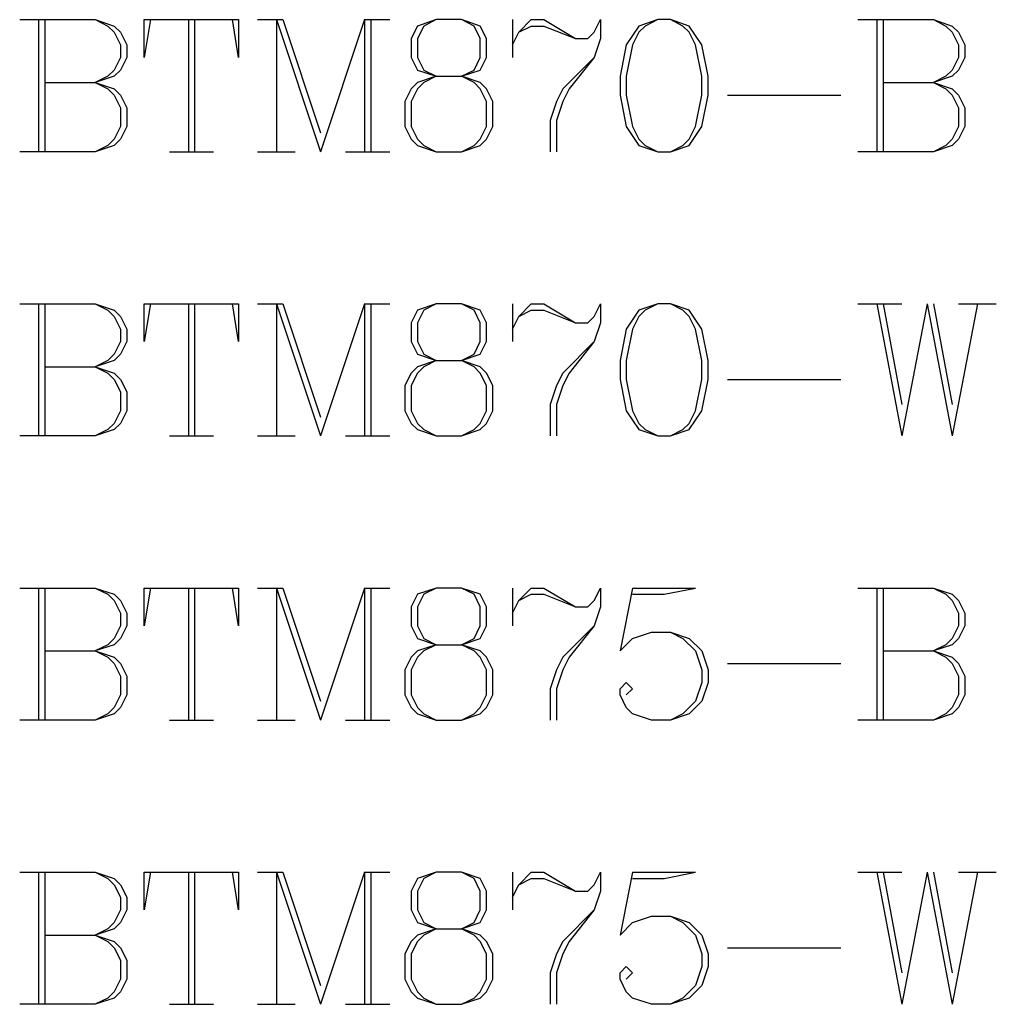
# Model space of a CAD drawing. Header units: millimetres. Extents: x 25 to 178, y 46 to 106.
# Tile 5 of 10: x 109 to 120, y 60 to 71. Entities that reach past the tile are written whole.
import ezdxf

# ---------------------------------------------------------------- set-up
doc = ezdxf.new("R2010")
doc.units = ezdxf.units.MM
doc.layers.add('TopOverlay', color=2, linetype='Continuous')

msp = doc.modelspace()

# ---------------------------------------------------------------- linework, layer by layer
at = {"layer": 'TopOverlay'}
for p, q in [((108.585, 70.715), (109.442, 70.715)), ((108.799, 70.715), (108.799, 69.215)), ((108.871, 70.715), (108.871, 69.215)), ((109.442, 70.715), (109.656, 70.643)), ((109.442, 70.715), (109.585, 70.643)), ((109.585, 70.643), (109.656, 70.572)), ((109.656, 70.643), (109.728, 70.572)), ((110.07, 70.715), (109.999, 70.286)), ((109.999, 70.286), (109.999, 70.715)), ((109.999, 70.715), (111.07, 70.715)), ((110.499, 70.715), (110.499, 69.215)), ((110.57, 70.715), (110.57, 69.215)), ((111.07, 70.286), (110.999, 70.715)), ((111.07, 70.715), (111.07, 70.286)), ((111.284, 70.715), (111.57, 70.715)), ((111.499, 70.715), (111.499, 69.215)), ((111.499, 70.715), (111.999, 69.215)), ((111.57, 70.715), (111.999, 69.429)), ((112.498, 70.715), (111.999, 69.215)), ((112.498, 70.715), (112.498, 69.215)), ((112.498, 70.715), (112.784, 70.715)), ((112.57, 70.715), (112.57, 69.215)), ((113.098, 70.643), (113.027, 70.5)), ((113.313, 70.715), (113.098, 70.643)), ((113.17, 70.643), (113.098, 70.5)), ((113.313, 70.715), (113.17, 70.643)), ((113.598, 70.715), (113.313, 70.715)), ((113.812, 70.643), (113.598, 70.715)), ((113.741, 70.643), (113.598, 70.715)), ((113.812, 70.5), (113.741, 70.643)), ((113.884, 70.5), (113.812, 70.643)), ((114.177, 70.715), (114.177, 70.286)), ((114.248, 70.572), (114.391, 70.715)), ((114.248, 70.572), (114.391, 70.643)), ((114.391, 70.715), (114.534, 70.715)), ((114.391, 70.643), (114.534, 70.643)), ((114.534, 70.715), (114.891, 70.5)), ((114.534, 70.643), (114.891, 70.5)), ((115.105, 70.572), (115.176, 70.715)), ((115.176, 70.715), (115.176, 70.5)), ((115.612, 70.643), (115.469, 70.429)), ((115.826, 70.715), (115.612, 70.643)), ((115.683, 70.643), (115.612, 70.572)), ((115.826, 70.715), (115.683, 70.643)), ((115.969, 70.715), (115.826, 70.715)), ((116.183, 70.643), (115.969, 70.715)), ((116.112, 70.643), (115.969, 70.715)), ((116.183, 70.572), (116.112, 70.643)), ((116.326, 70.429), (116.183, 70.643)), ((118.097, 70.715), (118.954, 70.715)), ((118.311, 70.715), (118.311, 69.215)), ((118.383, 70.715), (118.383, 69.215)), ((118.954, 70.715), (119.168, 70.643)), ((118.954, 70.715), (119.097, 70.643)), ((119.097, 70.643), (119.168, 70.572)), ((119.168, 70.643), (119.24, 70.572)), ((109.656, 70.572), (109.728, 70.429)), ((109.728, 70.572), (109.799, 70.429)), ((114.177, 70.429), (114.248, 70.572)), ((115.034, 70.5), (115.105, 70.572)), ((115.612, 70.572), (115.541, 70.429)), ((116.255, 70.429), (116.183, 70.572)), ((119.168, 70.572), (119.24, 70.429)), ((119.24, 70.572), (119.311, 70.429)), ((109.728, 70.429), (109.728, 70.286)), ((109.799, 70.429), (109.799, 70.286)), ((113.027, 70.5), (113.027, 70.286)), ((113.098, 70.5), (113.098, 70.286)), ((113.812, 70.286), (113.812, 70.5)), ((113.884, 70.286), (113.884, 70.5)), ((114.891, 70.5), (115.034, 70.5)), ((115.176, 70.5), (115.105, 70.286)), ((115.469, 70.429), (115.398, 70.072)), ((115.541, 70.429), (115.469, 70.072)), ((116.326, 70.072), (116.255, 70.429)), ((116.398, 70.072), (116.326, 70.429)), ((119.24, 70.429), (119.24, 70.286)), ((119.311, 70.429), (119.311, 70.286)), ((109.728, 70.286), (109.656, 70.143)), ((109.799, 70.286), (109.728, 70.143)), ((113.027, 70.286), (113.098, 70.143)), ((113.098, 70.286), (113.17, 70.143)), ((113.741, 70.143), (113.812, 70.286)), ((113.812, 70.143), (113.884, 70.286)), ((115.105, 70.286), (114.748, 69.929)), ((115.105, 70.286), (114.819, 69.929)), ((119.24, 70.286), (119.168, 70.143)), ((119.311, 70.286), (119.24, 70.143)), ((109.656, 70.143), (109.585, 70.072)), ((109.728, 70.143), (109.656, 70.072)), ((113.098, 70.143), (113.313, 70.072)), ((113.17, 70.143), (113.313, 70.072)), ((113.598, 70.072), (113.812, 70.143)), ((113.598, 70.072), (113.741, 70.143)), ((119.168, 70.143), (119.097, 70.072)), ((119.24, 70.143), (119.168, 70.072)), ((108.871, 70.001), (109.442, 70.001)), ((109.656, 70.072), (109.442, 70.001)), ((109.585, 70.072), (109.442, 70.001)), ((109.442, 70.001), (109.656, 69.929)), ((109.442, 70.001), (109.585, 69.929)), ((113.098, 70.001), (113.027, 69.929)), ((113.313, 70.072), (113.098, 70.001)), ((113.17, 70.001), (113.098, 69.929)), ((113.313, 70.072), (113.17, 70.001)), ((113.313, 70.072), (113.598, 70.072)), ((113.812, 70.001), (113.598, 70.072)), ((113.741, 70.001), (113.598, 70.072)), ((113.812, 69.929), (113.741, 70.001)), ((113.884, 69.929), (113.812, 70.001)), ((115.398, 70.072), (115.398, 69.858)), ((115.469, 70.072), (115.469, 69.858)), ((116.326, 69.858), (116.326, 70.072)), ((116.398, 69.858), (116.398, 70.072)), ((118.383, 70.001), (118.954, 70.001)), ((119.168, 70.072), (118.954, 70.001)), ((119.097, 70.072), (118.954, 70.001)), ((118.954, 70.001), (119.168, 69.929)), ((118.954, 70.001), (119.097, 69.929)), ((109.585, 69.929), (109.656, 69.858)), ((109.656, 69.929), (109.728, 69.858)), ((109.656, 69.858), (109.728, 69.715)), ((109.728, 69.858), (109.799, 69.715)), ((113.027, 69.929), (112.955, 69.786)), ((113.098, 69.929), (113.027, 69.786)), ((113.884, 69.786), (113.812, 69.929)), ((113.955, 69.786), (113.884, 69.929)), ((114.748, 69.929), (114.677, 69.786)), ((114.819, 69.929), (114.748, 69.786)), ((115.398, 69.858), (115.469, 69.501)), ((115.469, 69.858), (115.541, 69.501)), ((116.255, 69.501), (116.326, 69.858)), ((116.326, 69.501), (116.398, 69.858)), ((116.619, 69.858), (117.904, 69.858)), ((119.097, 69.929), (119.168, 69.858)), ((119.168, 69.929), (119.24, 69.858)), ((119.168, 69.858), (119.24, 69.715)), ((119.24, 69.858), (119.311, 69.715)), ((112.955, 69.786), (112.955, 69.501)), ((113.027, 69.786), (113.027, 69.501)), ((113.884, 69.501), (113.884, 69.786)), ((113.955, 69.501), (113.955, 69.786)), ((114.677, 69.786), (114.605, 69.572)), ((114.748, 69.786), (114.677, 69.572)), ((109.728, 69.715), (109.728, 69.501)), ((109.799, 69.715), (109.799, 69.501)), ((119.24, 69.715), (119.24, 69.501)), ((119.311, 69.715), (119.311, 69.501)), ((114.605, 69.572), (114.605, 69.215)), ((114.677, 69.572), (114.677, 69.215)), ((109.728, 69.501), (109.656, 69.358)), ((109.799, 69.501), (109.728, 69.358)), ((112.955, 69.501), (113.027, 69.358)), ((113.027, 69.501), (113.098, 69.358)), ((113.812, 69.358), (113.884, 69.501)), ((113.884, 69.358), (113.955, 69.501)), ((115.469, 69.501), (115.612, 69.286)), ((115.541, 69.501), (115.612, 69.358)), ((116.183, 69.286), (116.326, 69.501)), ((116.183, 69.358), (116.255, 69.501)), ((119.24, 69.501), (119.168, 69.358)), ((119.311, 69.501), (119.24, 69.358)), ((109.656, 69.358), (109.585, 69.286)), ((109.728, 69.358), (109.656, 69.286)), ((113.027, 69.358), (113.098, 69.286)), ((113.098, 69.358), (113.17, 69.286)), ((113.741, 69.286), (113.812, 69.358)), ((113.812, 69.286), (113.884, 69.358)), ((115.612, 69.358), (115.683, 69.286)), ((116.112, 69.286), (116.183, 69.358)), ((119.168, 69.358), (119.097, 69.286)), ((119.24, 69.358), (119.168, 69.286)), ((109.442, 69.215), (108.585, 69.215)), ((109.656, 69.286), (109.442, 69.215)), ((109.585, 69.286), (109.442, 69.215)), ((110.285, 69.215), (110.785, 69.215)), ((111.284, 69.215), (111.713, 69.215)), ((112.284, 69.215), (112.784, 69.215)), ((113.098, 69.286), (113.313, 69.215)), ((113.17, 69.286), (113.313, 69.215)), ((113.313, 69.215), (113.598, 69.215)), ((113.598, 69.215), (113.812, 69.286)), ((113.598, 69.215), (113.741, 69.286)), ((115.612, 69.286), (115.826, 69.215)), ((115.683, 69.286), (115.826, 69.215)), ((115.826, 69.215), (115.969, 69.215)), ((115.969, 69.215), (116.183, 69.286)), ((115.969, 69.215), (116.112, 69.286)), ((118.954, 69.215), (118.097, 69.215)), ((119.168, 69.286), (118.954, 69.215)), ((119.097, 69.286), (118.954, 69.215)), ((108.585, 67.489), (109.442, 67.489)), ((108.799, 67.489), (108.799, 65.989)), ((108.871, 67.489), (108.871, 65.989)), ((109.442, 67.489), (109.656, 67.417)), ((109.442, 67.489), (109.585, 67.417)), ((109.585, 67.417), (109.656, 67.346)), ((109.656, 67.417), (109.728, 67.346)), ((110.07, 67.489), (109.999, 67.06)), ((109.999, 67.06), (109.999, 67.489)), ((109.999, 67.489), (111.07, 67.489)), ((110.499, 67.489), (110.499, 65.989)), ((110.57, 67.489), (110.57, 65.989)), ((111.07, 67.06), (110.999, 67.489)), ((111.07, 67.489), (111.07, 67.06)), ((111.284, 67.489), (111.57, 67.489)), ((111.499, 67.489), (111.499, 65.989)), ((111.499, 67.489), (111.999, 65.989)), ((111.57, 67.489), (111.999, 66.203)), ((112.498, 67.489), (111.999, 65.989)), ((112.498, 67.489), (112.498, 65.989)), ((112.498, 67.489), (112.784, 67.489)), ((112.57, 67.489), (112.57, 65.989)), ((113.098, 67.417), (113.027, 67.275)), ((113.313, 67.489), (113.098, 67.417)), ((113.17, 67.417), (113.098, 67.275)), ((113.313, 67.489), (113.17, 67.417)), ((113.598, 67.489), (113.313, 67.489)), ((113.812, 67.417), (113.598, 67.489)), ((113.741, 67.417), (113.598, 67.489)), ((113.812, 67.275), (113.741, 67.417)), ((113.884, 67.275), (113.812, 67.417)), ((114.177, 67.489), (114.177, 67.06)), ((114.248, 67.346), (114.391, 67.489)), ((114.248, 67.346), (114.391, 67.417)), ((114.391, 67.489), (114.534, 67.489)), ((114.391, 67.417), (114.534, 67.417)), ((114.534, 67.489), (114.891, 67.275)), ((114.534, 67.417), (114.891, 67.275)), ((115.105, 67.346), (115.176, 67.489)), ((115.176, 67.489), (115.176, 67.275)), ((115.612, 67.417), (115.469, 67.203)), ((115.826, 67.489), (115.612, 67.417)), ((115.683, 67.417), (115.612, 67.346)), ((115.826, 67.489), (115.683, 67.417)), ((115.969, 67.489), (115.826, 67.489)), ((116.183, 67.417), (115.969, 67.489)), ((116.112, 67.417), (115.969, 67.489)), ((116.183, 67.346), (116.112, 67.417)), ((116.326, 67.203), (116.183, 67.417)), ((118.097, 67.489), (118.597, 67.489)), ((118.311, 67.489), (118.597, 65.989)), ((118.383, 67.489), (118.597, 66.346)), ((118.883, 67.489), (118.597, 65.989)), ((118.883, 67.489), (119.168, 65.989)), ((118.954, 67.489), (119.168, 66.346)), ((119.454, 67.489), (119.168, 65.989)), ((119.24, 67.489), (119.668, 67.489)), ((109.656, 67.346), (109.728, 67.203)), ((109.728, 67.346), (109.799, 67.203)), ((114.177, 67.203), (114.248, 67.346)), ((115.034, 67.275), (115.105, 67.346)), ((115.612, 67.346), (115.541, 67.203)), ((116.255, 67.203), (116.183, 67.346)), ((109.728, 67.203), (109.728, 67.06)), ((109.799, 67.203), (109.799, 67.06)), ((113.027, 67.275), (113.027, 67.06)), ((113.098, 67.275), (113.098, 67.06)), ((113.812, 67.06), (113.812, 67.275)), ((113.884, 67.06), (113.884, 67.275)), ((114.891, 67.275), (115.034, 67.275)), ((115.176, 67.275), (115.105, 67.06)), ((115.469, 67.203), (115.398, 66.846)), ((115.541, 67.203), (115.469, 66.846)), ((116.326, 66.846), (116.255, 67.203)), ((116.398, 66.846), (116.326, 67.203)), ((109.728, 67.06), (109.656, 66.918)), ((109.799, 67.06), (109.728, 66.918)), ((113.027, 67.06), (113.098, 66.918)), ((113.098, 67.06), (113.17, 66.918)), ((113.741, 66.918), (113.812, 67.06)), ((113.812, 66.918), (113.884, 67.06)), ((115.105, 67.06), (114.748, 66.703)), ((115.105, 67.06), (114.819, 66.703)), ((109.656, 66.846), (109.442, 66.775)), ((109.585, 66.846), (109.442, 66.775)), ((109.656, 66.918), (109.585, 66.846)), ((109.728, 66.918), (109.656, 66.846)), ((113.098, 66.918), (113.313, 66.846)), ((113.313, 66.846), (113.098, 66.775)), ((113.17, 66.918), (113.313, 66.846)), ((113.313, 66.846), (113.17, 66.775)), ((113.313, 66.846), (113.598, 66.846)), ((113.598, 66.846), (113.812, 66.918)), ((113.598, 66.846), (113.741, 66.918)), ((113.812, 66.775), (113.598, 66.846)), ((113.741, 66.775), (113.598, 66.846)), ((115.398, 66.846), (115.398, 66.632)), ((115.469, 66.846), (115.469, 66.632)), ((116.326, 66.632), (116.326, 66.846)), ((116.398, 66.632), (116.398, 66.846)), ((108.871, 66.775), (109.442, 66.775)), ((109.442, 66.775), (109.656, 66.703)), ((109.442, 66.775), (109.585, 66.703)), ((113.098, 66.775), (113.027, 66.703)), ((113.17, 66.775), (113.098, 66.703)), ((113.812, 66.703), (113.741, 66.775)), ((113.884, 66.703), (113.812, 66.775)), ((109.585, 66.703), (109.656, 66.632)), ((109.656, 66.703), (109.728, 66.632)), ((109.656, 66.632), (109.728, 66.489)), ((109.728, 66.632), (109.799, 66.489)), ((113.027, 66.703), (112.955, 66.561)), ((113.098, 66.703), (113.027, 66.561)), ((113.884, 66.561), (113.812, 66.703)), ((113.955, 66.561), (113.884, 66.703)), ((114.748, 66.703), (114.677, 66.561)), ((114.819, 66.703), (114.748, 66.561)), ((115.398, 66.632), (115.469, 66.275)), ((115.469, 66.632), (115.541, 66.275)), ((116.255, 66.275), (116.326, 66.632)), ((116.326, 66.275), (116.398, 66.632)), ((116.619, 66.632), (117.904, 66.632)), ((112.955, 66.561), (112.955, 66.275)), ((113.027, 66.561), (113.027, 66.275)), ((113.884, 66.275), (113.884, 66.561)), ((113.955, 66.275), (113.955, 66.561)), ((114.677, 66.561), (114.605, 66.346)), ((114.748, 66.561), (114.677, 66.346)), ((109.728, 66.489), (109.728, 66.275)), ((109.799, 66.489), (109.799, 66.275)), ((114.605, 66.346), (114.605, 65.989)), ((114.677, 66.346), (114.677, 65.989)), ((109.728, 66.275), (109.656, 66.132)), ((109.799, 66.275), (109.728, 66.132)), ((112.955, 66.275), (113.027, 66.132)), ((113.027, 66.275), (113.098, 66.132)), ((113.812, 66.132), (113.884, 66.275)), ((113.884, 66.132), (113.955, 66.275)), ((115.469, 66.275), (115.612, 66.061)), ((115.541, 66.275), (115.612, 66.132)), ((116.183, 66.061), (116.326, 66.275)), ((116.183, 66.132), (116.255, 66.275)), ((109.656, 66.061), (109.442, 65.989)), ((109.585, 66.061), (109.442, 65.989)), ((109.656, 66.132), (109.585, 66.061)), ((109.728, 66.132), (109.656, 66.061)), ((113.027, 66.132), (113.098, 66.061)), ((113.098, 66.132), (113.17, 66.061)), ((113.098, 66.061), (113.313, 65.989)), ((113.17, 66.061), (113.313, 65.989)), ((113.598, 65.989), (113.812, 66.061)), ((113.598, 65.989), (113.741, 66.061)), ((113.741, 66.061), (113.812, 66.132)), ((113.812, 66.061), (113.884, 66.132)), ((115.612, 66.132), (115.683, 66.061)), ((115.612, 66.061), (115.826, 65.989)), ((115.683, 66.061), (115.826, 65.989)), ((115.969, 65.989), (116.183, 66.061)), ((115.969, 65.989), (116.112, 66.061)), ((116.112, 66.061), (116.183, 66.132)), ((109.442, 65.989), (108.585, 65.989)), ((110.285, 65.989), (110.785, 65.989)), ((111.284, 65.989), (111.713, 65.989)), ((112.284, 65.989), (112.784, 65.989)), ((113.313, 65.989), (113.598, 65.989)), ((115.826, 65.989), (115.969, 65.989)), ((108.585, 64.263), (109.442, 64.263)), ((108.799, 64.263), (108.799, 62.763)), ((108.871, 64.263), (108.871, 62.763)), ((109.442, 64.263), (109.656, 64.192)), ((109.442, 64.263), (109.585, 64.192)), ((109.585, 64.192), (109.656, 64.12)), ((109.656, 64.192), (109.728, 64.12)), ((110.07, 64.263), (109.999, 63.835)), ((109.999, 63.835), (109.999, 64.263)), ((109.999, 64.263), (111.07, 64.263)), ((110.499, 64.263), (110.499, 62.763)), ((110.57, 64.263), (110.57, 62.763)), ((111.07, 63.835), (110.999, 64.263)), ((111.07, 64.263), (111.07, 63.835)), ((111.284, 64.263), (111.57, 64.263)), ((111.499, 64.263), (111.499, 62.763)), ((111.499, 64.263), (111.999, 62.763)), ((111.57, 64.263), (111.999, 62.978)), ((112.498, 64.263), (111.999, 62.763)), ((112.498, 64.263), (112.498, 62.763)), ((112.498, 64.263), (112.784, 64.263)), ((112.57, 64.263), (112.57, 62.763)), ((113.098, 64.192), (113.027, 64.049)), ((113.313, 64.263), (113.098, 64.192)), ((113.17, 64.192), (113.098, 64.049)), ((113.313, 64.263), (113.17, 64.192)), ((113.598, 64.263), (113.313, 64.263)), ((113.812, 64.192), (113.598, 64.263)), ((113.741, 64.192), (113.598, 64.263)), ((113.812, 64.049), (113.741, 64.192)), ((113.884, 64.049), (113.812, 64.192)), ((114.177, 64.263), (114.177, 63.835)), ((114.248, 64.12), (114.391, 64.263)), ((114.248, 64.12), (114.391, 64.192)), ((114.391, 64.263), (114.534, 64.263)), ((114.391, 64.192), (114.534, 64.192)), ((114.534, 64.263), (114.891, 64.049)), ((114.534, 64.192), (114.891, 64.049)), ((115.105, 64.12), (115.176, 64.263)), ((115.176, 64.263), (115.176, 64.049)), ((115.541, 64.263), (115.398, 63.549)), ((115.541, 64.263), (116.255, 64.263)), ((115.541, 64.192), (115.898, 64.192)), ((115.898, 64.192), (116.255, 64.263)), ((118.097, 64.263), (118.954, 64.263)), ((118.311, 64.263), (118.311, 62.763)), ((118.383, 64.263), (118.383, 62.763)), ((118.954, 64.263), (119.168, 64.192)), ((118.954, 64.263), (119.097, 64.192)), ((119.097, 64.192), (119.168, 64.12)), ((119.168, 64.192), (119.24, 64.12)), ((109.656, 64.12), (109.728, 63.977)), ((109.728, 64.12), (109.799, 63.977)), ((113.027, 64.049), (113.027, 63.835)), ((113.098, 64.049), (113.098, 63.835)), ((113.812, 63.835), (113.812, 64.049)), ((113.884, 63.835), (113.884, 64.049)), ((114.177, 63.977), (114.248, 64.12)), ((114.891, 64.049), (115.034, 64.049)), ((115.034, 64.049), (115.105, 64.12)), ((115.176, 64.049), (115.105, 63.835)), ((119.168, 64.12), (119.24, 63.977)), ((119.24, 64.12), (119.311, 63.977)), ((109.728, 63.977), (109.728, 63.835)), ((109.799, 63.977), (109.799, 63.835)), ((119.24, 63.977), (119.24, 63.835)), ((119.311, 63.977), (119.311, 63.835)), ((109.728, 63.835), (109.656, 63.692)), ((109.799, 63.835), (109.728, 63.692)), ((113.027, 63.835), (113.098, 63.692)), ((113.098, 63.835), (113.17, 63.692)), ((113.741, 63.692), (113.812, 63.835)), ((113.812, 63.692), (113.884, 63.835)), ((115.105, 63.835), (114.748, 63.478)), ((115.105, 63.835), (114.819, 63.478)), ((119.24, 63.835), (119.168, 63.692)), ((119.311, 63.835), (119.24, 63.692)), ((115.541, 63.692), (115.755, 63.763)), ((115.755, 63.763), (115.969, 63.763)), ((115.969, 63.763), (116.183, 63.692)), ((115.969, 63.763), (116.112, 63.692)), ((109.656, 63.62), (109.442, 63.549)), ((109.585, 63.62), (109.442, 63.549)), ((109.656, 63.692), (109.585, 63.62)), ((109.728, 63.692), (109.656, 63.62)), ((113.098, 63.692), (113.313, 63.62)), ((113.313, 63.62), (113.098, 63.549)), ((113.17, 63.692), (113.313, 63.62)), ((113.313, 63.62), (113.17, 63.549)), ((113.313, 63.62), (113.598, 63.62)), ((113.598, 63.62), (113.812, 63.692)), ((113.598, 63.62), (113.741, 63.692)), ((113.812, 63.549), (113.598, 63.62)), ((113.741, 63.549), (113.598, 63.62)), ((115.398, 63.549), (115.541, 63.692)), ((116.112, 63.692), (116.255, 63.549)), ((116.183, 63.692), (116.326, 63.549)), ((119.168, 63.62), (118.954, 63.549)), ((119.097, 63.62), (118.954, 63.549)), ((119.168, 63.692), (119.097, 63.62)), ((119.24, 63.692), (119.168, 63.62)), ((108.871, 63.549), (109.442, 63.549)), ((109.442, 63.549), (109.656, 63.478)), ((109.442, 63.549), (109.585, 63.478)), ((113.098, 63.549), (113.027, 63.478)), ((113.17, 63.549), (113.098, 63.478)), ((113.812, 63.478), (113.741, 63.549)), ((113.884, 63.478), (113.812, 63.549)), ((116.255, 63.549), (116.326, 63.335)), ((116.326, 63.549), (116.398, 63.335)), ((118.383, 63.549), (118.954, 63.549)), ((118.954, 63.549), (119.168, 63.478)), ((118.954, 63.549), (119.097, 63.478)), ((109.585, 63.478), (109.656, 63.406)), ((109.656, 63.478), (109.728, 63.406)), ((109.656, 63.406), (109.728, 63.263)), ((109.728, 63.406), (109.799, 63.263)), ((113.027, 63.478), (112.955, 63.335)), ((113.098, 63.478), (113.027, 63.335)), ((113.884, 63.335), (113.812, 63.478)), ((113.955, 63.335), (113.884, 63.478)), ((114.748, 63.478), (114.677, 63.335)), ((114.819, 63.478), (114.748, 63.335)), ((116.619, 63.406), (117.904, 63.406)), ((119.097, 63.478), (119.168, 63.406)), ((119.168, 63.478), (119.24, 63.406)), ((119.168, 63.406), (119.24, 63.263)), ((119.24, 63.406), (119.311, 63.263)), ((109.728, 63.263), (109.728, 63.049)), ((109.799, 63.263), (109.799, 63.049)), ((112.955, 63.335), (112.955, 63.049)), ((113.027, 63.335), (113.027, 63.049)), ((113.884, 63.049), (113.884, 63.335)), ((113.955, 63.049), (113.955, 63.335)), ((114.677, 63.335), (114.605, 63.12)), ((114.748, 63.335), (114.677, 63.12)), ((116.326, 63.335), (116.326, 63.192)), ((116.398, 63.335), (116.398, 63.192)), ((119.24, 63.263), (119.24, 63.049)), ((119.311, 63.263), (119.311, 63.049)), ((115.398, 63.12), (115.469, 63.192)), ((115.469, 63.192), (115.541, 63.12)), ((116.326, 63.192), (116.255, 62.978)), ((116.398, 63.192), (116.326, 62.978)), ((109.728, 63.049), (109.656, 62.906)), ((109.799, 63.049), (109.728, 62.906)), ((112.955, 63.049), (113.027, 62.906)), ((113.027, 63.049), (113.098, 62.906)), ((113.812, 62.906), (113.884, 63.049)), ((113.884, 62.906), (113.955, 63.049)), ((114.605, 63.12), (114.605, 62.763)), ((114.677, 63.12), (114.677, 62.763)), ((115.398, 63.049), (115.398, 63.12)), ((115.469, 62.906), (115.398, 63.049)), ((115.541, 63.12), (115.469, 63.049)), ((119.24, 63.049), (119.168, 62.906)), ((119.311, 63.049), (119.24, 62.906)), ((116.255, 62.978), (116.112, 62.835)), ((116.326, 62.978), (116.183, 62.835)), ((109.656, 62.835), (109.442, 62.763)), ((109.585, 62.835), (109.442, 62.763)), ((109.656, 62.906), (109.585, 62.835)), ((109.728, 62.906), (109.656, 62.835)), ((113.027, 62.906), (113.098, 62.835)), ((113.098, 62.906), (113.17, 62.835)), ((113.098, 62.835), (113.313, 62.763)), ((113.17, 62.835), (113.313, 62.763)), ((113.598, 62.763), (113.812, 62.835)), ((113.598, 62.763), (113.741, 62.835)), ((113.741, 62.835), (113.812, 62.906)), ((113.812, 62.835), (113.884, 62.906)), ((115.541, 62.835), (115.469, 62.906)), ((115.755, 62.763), (115.541, 62.835)), ((116.183, 62.835), (115.969, 62.763)), ((116.112, 62.835), (115.969, 62.763)), ((119.168, 62.835), (118.954, 62.763)), ((119.097, 62.835), (118.954, 62.763)), ((119.168, 62.906), (119.097, 62.835)), ((119.24, 62.906), (119.168, 62.835)), ((109.442, 62.763), (108.585, 62.763)), ((110.285, 62.763), (110.785, 62.763)), ((111.284, 62.763), (111.713, 62.763)), ((112.284, 62.763), (112.784, 62.763)), ((113.313, 62.763), (113.598, 62.763)), ((115.969, 62.763), (115.755, 62.763)), ((118.954, 62.763), (118.097, 62.763)), ((108.585, 61.037), (109.442, 61.037)), ((108.799, 61.037), (108.799, 59.538)), ((108.871, 61.037), (108.871, 59.538)), ((109.442, 61.037), (109.656, 60.966)), ((109.442, 61.037), (109.585, 60.966)), ((110.07, 61.037), (109.999, 60.609)), ((109.999, 60.609), (109.999, 61.037)), ((109.999, 61.037), (111.07, 61.037)), ((110.499, 61.037), (110.499, 59.538)), ((110.57, 61.037), (110.57, 59.538)), ((111.07, 60.609), (110.999, 61.037)), ((111.07, 61.037), (111.07, 60.609)), ((111.284, 61.037), (111.57, 61.037)), ((111.499, 61.037), (111.499, 59.538)), ((111.499, 61.037), (111.999, 59.538)), ((111.57, 61.037), (111.999, 59.752)), ((112.498, 61.037), (111.999, 59.538)), ((112.498, 61.037), (112.498, 59.538)), ((112.498, 61.037), (112.784, 61.037)), ((112.57, 61.037), (112.57, 59.538)), ((113.313, 61.037), (113.098, 60.966)), ((113.313, 61.037), (113.17, 60.966)), ((113.598, 61.037), (113.313, 61.037)), ((113.812, 60.966), (113.598, 61.037)), ((113.741, 60.966), (113.598, 61.037)), ((114.177, 61.037), (114.177, 60.609)), ((114.248, 60.894), (114.391, 61.037)), ((114.391, 61.037), (114.534, 61.037)), ((114.534, 61.037), (114.891, 60.823)), ((115.105, 60.894), (115.176, 61.037)), ((115.176, 61.037), (115.176, 60.823)), ((115.541, 61.037), (115.398, 60.323)), ((115.541, 61.037), (116.255, 61.037)), ((115.898, 60.966), (116.255, 61.037)), ((118.097, 61.037), (118.597, 61.037)), ((118.311, 61.037), (118.597, 59.538)), ((118.383, 61.037), (118.597, 59.895)), ((118.883, 61.037), (118.597, 59.538)), ((118.883, 61.037), (119.168, 59.538)), ((118.954, 61.037), (119.168, 59.895)), ((119.454, 61.037), (119.168, 59.538)), ((119.24, 61.037), (119.668, 61.037)), ((109.585, 60.966), (109.656, 60.894)), ((109.656, 60.966), (109.728, 60.894)), ((113.098, 60.966), (113.027, 60.823)), ((113.17, 60.966), (113.098, 60.823)), ((113.812, 60.823), (113.741, 60.966)), ((113.884, 60.823), (113.812, 60.966)), ((114.248, 60.894), (114.391, 60.966)), ((114.391, 60.966), (114.534, 60.966)), ((114.534, 60.966), (114.891, 60.823)), ((115.541, 60.966), (115.898, 60.966)), ((109.656, 60.894), (109.728, 60.752)), ((109.728, 60.894), (109.799, 60.752)), ((113.027, 60.823), (113.027, 60.609)), ((113.098, 60.823), (113.098, 60.609)), ((113.812, 60.609), (113.812, 60.823)), ((113.884, 60.609), (113.884, 60.823)), ((114.177, 60.752), (114.248, 60.894)), ((114.891, 60.823), (115.034, 60.823)), ((115.034, 60.823), (115.105, 60.894)), ((115.176, 60.823), (115.105, 60.609)), ((109.728, 60.752), (109.728, 60.609)), ((109.799, 60.752), (109.799, 60.609)), ((109.728, 60.609), (109.656, 60.466)), ((109.799, 60.609), (109.728, 60.466)), ((113.027, 60.609), (113.098, 60.466)), ((113.098, 60.609), (113.17, 60.466)), ((113.741, 60.466), (113.812, 60.609)), ((113.812, 60.466), (113.884, 60.609)), ((115.105, 60.609), (114.748, 60.252)), ((115.105, 60.609), (114.819, 60.252)), ((115.541, 60.466), (115.755, 60.537)), ((115.755, 60.537), (115.969, 60.537)), ((115.969, 60.537), (116.183, 60.466)), ((115.969, 60.537), (116.112, 60.466)), ((109.656, 60.395), (109.442, 60.323)), ((109.585, 60.395), (109.442, 60.323)), ((109.656, 60.466), (109.585, 60.395)), ((109.728, 60.466), (109.656, 60.395)), ((113.098, 60.466), (113.313, 60.395)), ((113.313, 60.395), (113.098, 60.323)), ((113.17, 60.466), (113.313, 60.395)), ((113.313, 60.395), (113.17, 60.323)), ((113.313, 60.395), (113.598, 60.395)), ((113.598, 60.395), (113.812, 60.466)), ((113.598, 60.395), (113.741, 60.466)), ((113.812, 60.323), (113.598, 60.395)), ((113.741, 60.323), (113.598, 60.395)), ((115.398, 60.323), (115.541, 60.466)), ((116.112, 60.466), (116.255, 60.323)), ((116.183, 60.466), (116.326, 60.323)), ((108.871, 60.323), (109.442, 60.323)), ((109.442, 60.323), (109.656, 60.252)), ((109.442, 60.323), (109.585, 60.252)), ((109.585, 60.252), (109.656, 60.18)), ((109.656, 60.252), (109.728, 60.18)), ((113.027, 60.252), (112.955, 60.109)), ((113.098, 60.323), (113.027, 60.252)), ((113.098, 60.252), (113.027, 60.109)), ((113.17, 60.323), (113.098, 60.252)), ((113.812, 60.252), (113.741, 60.323)), ((113.884, 60.252), (113.812, 60.323)), ((113.884, 60.109), (113.812, 60.252)), ((113.955, 60.109), (113.884, 60.252)), ((114.748, 60.252), (114.677, 60.109)), ((114.819, 60.252), (114.748, 60.109)), ((116.255, 60.323), (116.326, 60.109)), ((116.326, 60.323), (116.398, 60.109)), ((109.656, 60.18), (109.728, 60.037)), ((109.728, 60.18), (109.799, 60.037)), ((116.619, 60.18), (117.904, 60.18)), ((109.728, 60.037), (109.728, 59.823)), ((109.799, 60.037), (109.799, 59.823)), ((112.955, 60.109), (112.955, 59.823)), ((113.027, 60.109), (113.027, 59.823)), ((113.884, 59.823), (113.884, 60.109)), ((113.955, 59.823), (113.955, 60.109)), ((114.677, 60.109), (114.605, 59.895)), ((114.748, 60.109), (114.677, 59.895)), ((116.326, 60.109), (116.326, 59.966)), ((116.398, 60.109), (116.398, 59.966)), ((115.398, 59.895), (115.469, 59.966)), ((115.469, 59.966), (115.541, 59.895)), ((116.326, 59.966), (116.255, 59.752)), ((116.398, 59.966), (116.326, 59.752)), ((109.728, 59.823), (109.656, 59.68)), ((109.799, 59.823), (109.728, 59.68)), ((112.955, 59.823), (113.027, 59.68)), ((113.027, 59.823), (113.098, 59.68)), ((113.812, 59.68), (113.884, 59.823)), ((113.884, 59.68), (113.955, 59.823)), ((114.605, 59.895), (114.605, 59.538)), ((114.677, 59.895), (114.677, 59.538)), ((115.398, 59.823), (115.398, 59.895)), ((115.469, 59.68), (115.398, 59.823)), ((115.541, 59.895), (115.469, 59.823)), ((116.255, 59.752), (116.112, 59.609)), ((116.326, 59.752), (116.183, 59.609)), ((109.656, 59.609), (109.442, 59.538)), ((109.585, 59.609), (109.442, 59.538)), ((109.656, 59.68), (109.585, 59.609)), ((109.728, 59.68), (109.656, 59.609)), ((113.027, 59.68), (113.098, 59.609)), ((113.098, 59.68), (113.17, 59.609)), ((113.098, 59.609), (113.313, 59.538)), ((113.17, 59.609), (113.313, 59.538)), ((113.598, 59.538), (113.812, 59.609)), ((113.598, 59.538), (113.741, 59.609)), ((113.741, 59.609), (113.812, 59.68)), ((113.812, 59.609), (113.884, 59.68)), ((115.541, 59.609), (115.469, 59.68)), ((115.755, 59.538), (115.541, 59.609)), ((116.183, 59.609), (115.969, 59.538)), ((116.112, 59.609), (115.969, 59.538)), ((109.442, 59.538), (108.585, 59.538)), ((110.285, 59.538), (110.785, 59.538)), ((111.284, 59.538), (111.713, 59.538)), ((112.284, 59.538), (112.784, 59.538)), ((113.313, 59.538), (113.598, 59.538)), ((115.969, 59.538), (115.755, 59.538))]:
    msp.add_line(p, q, dxfattribs=at)

doc.saveas('drawing.dxf')
